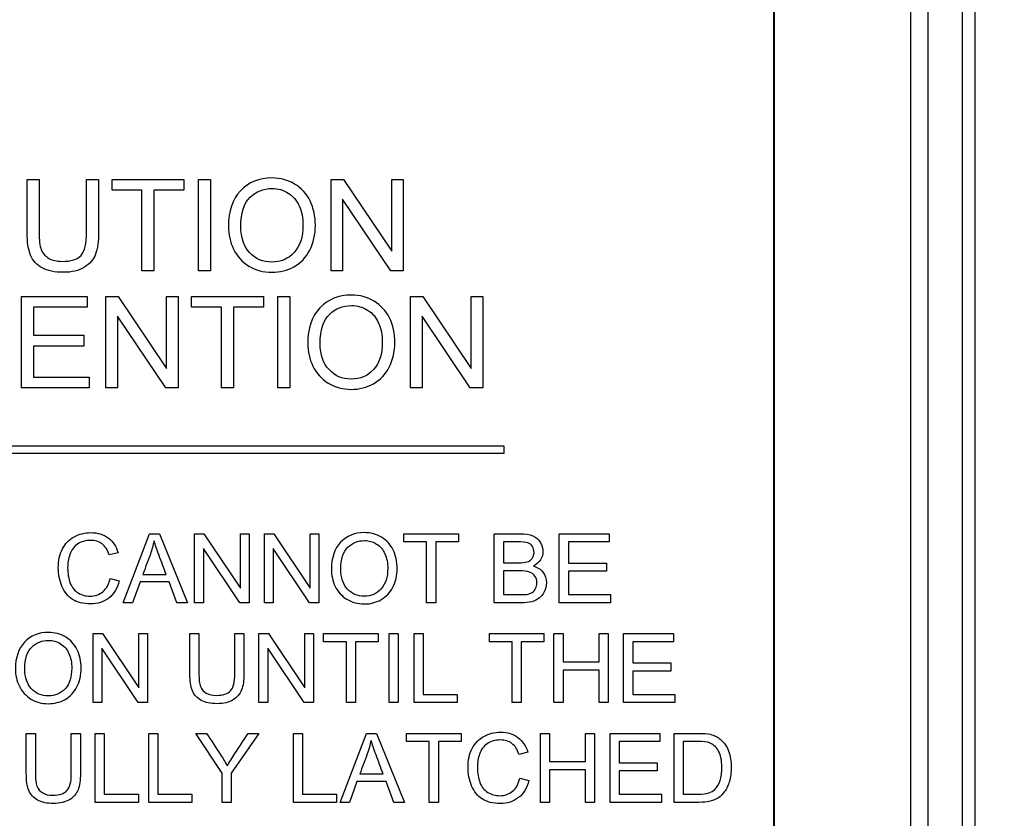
# Model space of a CAD drawing. Header units: inches. Extents: x 1 to 240, y -1 to 159.
# Tile 36 of 108: x 78.49 to 79.79, y 85.76 to 86.82. Entities that reach past the tile are written whole.
import ezdxf
from ezdxf.enums import TextEntityAlignment as Align
from ezdxf.lldxf.tags import DXFTag

# ---------------------------------------------------------------- set-up
doc = ezdxf.new("R2010")
doc.units = ezdxf.units.IN
doc.header["$MEASUREMENT"] = 0
for name, color, linetype in [('COM70219', 7, 'Continuous'), ('Default', 7, 'Continuous'), ('LAB20180', 7, 'Continuous')]:
    doc.layers.add(name, color=color, linetype=linetype)
doc.styles.add('SEACAD_Times_New_Roman', font='times.ttf')
tags = doc.linetypes.add('HIDDEN2', pattern=[0.1875, 0.125, -0.0625]).pattern_tags.tags
tags[6:7] = [DXFTag(74, 4), DXFTag(75, 0), DXFTag(340, '0'), DXFTag(46, 0.0), DXFTag(50, 0.0), DXFTag(44, 0.0), DXFTag(45, 0.0)]
tags[4:5] = [DXFTag(74, 4), DXFTag(75, 0), DXFTag(340, '0'), DXFTag(46, 0.0), DXFTag(50, 0.0), DXFTag(44, 0.0), DXFTag(45, 0.0)]
doc.dimstyles.new('HAMMOND_(STH_-_240x160)', dxfattribs={"dimtxt": 1, "dimasz": 1.25, "dimexe": 0.5, "dimexo": 0.5, "dimgap": 0.25, "dimtad": 0, "dimtih": 1, "dimtoh": 1, "dimzin": 0, "dimdsep": 46, "dimtxsty": 'SEACAD_Times_New_Roman', "dimblk1": '_SE_FILLED', "dimblk2": '_SE_FILLED', "dimsah": 1, "dimcen": 0.5, "dimadec": 0, "dimazin": 0, "dimtfac": 0.8, "dimtofl": 0, "dimtmove": 0, "dimatfit": 3, "dimfxl": 1, "dimtolj": 1, "dimtzin": 0, "dimarcsym": 0})

# ---------------------------------------------------------------- blocks, each defined once
blk = doc.blocks.new('SE')
at = {"layer": 'COM70219', "color": 7, "linetype": 'HIDDEN2'}
for p, q in [((79.4848, 63.603), (79.4848, 102.473)), ((79.4858, 63.603), (79.4858, 102.473)), ((79.7348, 63.603), (79.7348, 102.473))]:
    blk.add_line(p, q, dxfattribs=at)
at = {"layer": 'LAB20180', "color": 7, "linetype": 'Continuous'}
for p, q in [((79.7518, 85.038), (79.7518, 88.788)), ((79.6663, 85.226), (79.6663, 88.6)), ((79.6893, 85.226), (79.6893, 88.6)), ((78.4951, 86.606), (78.5109, 86.606)), ((78.574, 86.606), (78.5899, 86.606)), ((78.6076, 86.5918), (78.6076, 86.606)), ((78.6076, 86.606), (78.703, 86.606)), ((78.703, 86.606), (78.703, 86.5918)), ((78.7223, 86.485), (78.7223, 86.606)), ((78.7223, 86.606), (78.7382, 86.606)), ((78.7382, 86.606), (78.7382, 86.485)), ((78.8979, 86.485), (78.8979, 86.606)), ((78.8979, 86.606), (78.9144, 86.606)), ((78.9144, 86.606), (78.9783, 86.5109)), ((78.9783, 86.5109), (78.9783, 86.606)), ((78.9783, 86.606), (78.9937, 86.606)), ((78.9937, 86.606), (78.9937, 86.485)), ((78.6473, 86.5918), (78.6076, 86.5918)), ((78.6473, 86.485), (78.6473, 86.5918)), ((78.703, 86.5918), (78.6632, 86.5918)), ((78.6632, 86.5918), (78.6632, 86.485)), ((78.9773, 86.485), (78.9132, 86.5801)), ((78.9132, 86.5801), (78.9132, 86.485)), ((78.6632, 86.485), (78.6473, 86.485)), ((78.7382, 86.485), (78.7223, 86.485)), ((78.9132, 86.485), (78.8979, 86.485)), ((78.9937, 86.485), (78.9773, 86.485)), ((78.4875, 86.3298), (78.4875, 86.4509)), ((78.4875, 86.4509), (78.5747, 86.4509)), ((78.5747, 86.4509), (78.5747, 86.4367)), ((78.5994, 86.3298), (78.5994, 86.4509)), ((78.5994, 86.4509), (78.6158, 86.4509)), ((78.6158, 86.4509), (78.6798, 86.3557)), ((78.6798, 86.3557), (78.6798, 86.4509)), ((78.6798, 86.4509), (78.6952, 86.4509)), ((78.6952, 86.4509), (78.6952, 86.3298)), ((78.7128, 86.4367), (78.7128, 86.4509)), ((78.7128, 86.4509), (78.8082, 86.4509)), ((78.8082, 86.4509), (78.8082, 86.4367)), ((78.8275, 86.3298), (78.8275, 86.4509)), ((78.8275, 86.4509), (78.8435, 86.4509)), ((78.8435, 86.4509), (78.8435, 86.3298)), ((79.0031, 86.3298), (79.0031, 86.4509)), ((79.0031, 86.4509), (79.0195, 86.4509)), ((79.0195, 86.4509), (79.0836, 86.3557)), ((79.0836, 86.3557), (79.0836, 86.4509)), ((79.0836, 86.4509), (79.0989, 86.4509)), ((79.0989, 86.4509), (79.0989, 86.3298)), ((78.5747, 86.4367), (78.5034, 86.4367)), ((78.5034, 86.4367), (78.5034, 86.3995)), ((78.7526, 86.4367), (78.7128, 86.4367)), ((78.7526, 86.3298), (78.7526, 86.4367)), ((78.8082, 86.4367), (78.7685, 86.4367)), ((78.7685, 86.4367), (78.7685, 86.3298)), ((78.6788, 86.3298), (78.6147, 86.425)), ((78.6147, 86.425), (78.6147, 86.3298)), ((79.0824, 86.3298), (79.0185, 86.425)), ((79.0185, 86.425), (79.0185, 86.3298)), ((78.5034, 86.3995), (78.5701, 86.3995)), ((78.5701, 86.3995), (78.5701, 86.3852)), ((78.5701, 86.3852), (78.5034, 86.3852)), ((78.5034, 86.3852), (78.5034, 86.3441)), ((78.5034, 86.3441), (78.5775, 86.3441)), ((78.5775, 86.3441), (78.5775, 86.3298)), ((78.5775, 86.3298), (78.4875, 86.3298)), ((78.6147, 86.3298), (78.5994, 86.3298)), ((78.6952, 86.3298), (78.6788, 86.3298)), ((78.7685, 86.3298), (78.7526, 86.3298)), ((78.8435, 86.3298), (78.8275, 86.3298)), ((79.0185, 86.3298), (79.0031, 86.3298)), ((79.0989, 86.3298), (79.0824, 86.3298)), ((78.1268, 86.253), (79.1268, 86.253)), ((79.1268, 86.243), (78.1268, 86.243)), ((79.1268, 86.253), (79.1268, 86.243)), ((78.6222, 86.0451), (78.6571, 86.1365)), ((78.6571, 86.1365), (78.6704, 86.1365)), ((78.6704, 86.1365), (78.7075, 86.0451)), ((78.7171, 86.0451), (78.7171, 86.1365)), ((78.7171, 86.1365), (78.7295, 86.1365)), ((78.7295, 86.1365), (78.7779, 86.0646)), ((78.7779, 86.0646), (78.7779, 86.1365)), ((78.7779, 86.1365), (78.7895, 86.1365)), ((78.7895, 86.1365), (78.7895, 86.0451)), ((78.8095, 86.0451), (78.8095, 86.1365)), ((78.8095, 86.1365), (78.8219, 86.1365)), ((78.8219, 86.1365), (78.8703, 86.0646)), ((78.8703, 86.0646), (78.8703, 86.1365)), ((78.8703, 86.1365), (78.8818, 86.1365)), ((78.8818, 86.1365), (78.8818, 86.0451)), ((78.9945, 86.1258), (78.9945, 86.1365)), ((78.9945, 86.1365), (79.0667, 86.1365)), ((79.0246, 86.1258), (78.9945, 86.1258)), ((79.0246, 86.0451), (79.0246, 86.1258)), ((79.0667, 86.1258), (79.0366, 86.1258)), ((79.0366, 86.1258), (79.0366, 86.0451)), ((79.0667, 86.1365), (79.0667, 86.1258)), ((79.1143, 86.0451), (79.1143, 86.1365)), ((79.1264, 86.1258), (79.1264, 86.0981)), ((79.2004, 86.0451), (79.2004, 86.1365)), ((79.2004, 86.1365), (79.2664, 86.1365)), ((79.2664, 86.1258), (79.2125, 86.1258)), ((79.2125, 86.1258), (79.2125, 86.0976)), ((79.2664, 86.1365), (79.2664, 86.1258)), ((78.6156, 86.1114), (78.6038, 86.1086)), ((78.7771, 86.0451), (78.7287, 86.1169)), ((78.7287, 86.1169), (78.7287, 86.0451)), ((78.8694, 86.0451), (78.8211, 86.1169)), ((78.8211, 86.1169), (78.8211, 86.0451)), ((79.2125, 86.0976), (79.263, 86.0976)), ((79.263, 86.0976), (79.263, 86.0869)), ((79.1264, 86.0873), (79.1264, 86.0558)), ((79.263, 86.0869), (79.2125, 86.0869)), ((79.2125, 86.0869), (79.2125, 86.0558)), ((78.6051, 86.0771), (78.6171, 86.074)), ((78.6448, 86.0727), (78.6349, 86.0451)), ((78.6832, 86.0727), (78.6448, 86.0727)), ((78.6484, 86.0826), (78.6794, 86.0826)), ((78.6937, 86.0451), (78.6832, 86.0727)), ((79.2125, 86.0558), (79.2685, 86.0558)), ((79.2685, 86.0558), (79.2685, 86.0451)), ((78.6349, 86.0451), (78.6222, 86.0451)), ((78.7075, 86.0451), (78.6937, 86.0451)), ((78.7287, 86.0451), (78.7171, 86.0451)), ((78.7895, 86.0451), (78.7771, 86.0451)), ((78.8211, 86.0451), (78.8095, 86.0451)), ((78.8818, 86.0451), (78.8694, 86.0451)), ((79.0366, 86.0451), (79.0246, 86.0451)), ((79.2685, 86.0451), (79.2004, 86.0451)), ((78.5824, 85.9128), (78.5824, 86.0042)), ((78.5824, 86.0042), (78.5948, 86.0042)), ((78.5948, 86.0042), (78.6431, 85.9324)), ((78.6431, 85.9324), (78.6431, 86.0042)), ((78.6431, 86.0042), (78.6547, 86.0042)), ((78.6547, 86.0042), (78.6547, 85.9128)), ((78.7108, 86.0042), (78.7228, 86.0042)), ((78.7705, 86.0042), (78.7825, 86.0042)), ((78.8024, 85.9128), (78.8024, 86.0042)), ((78.8024, 86.0042), (78.8148, 86.0042)), ((78.8148, 86.0042), (78.8632, 85.9324)), ((78.8632, 85.9324), (78.8632, 86.0042)), ((78.8632, 86.0042), (78.8748, 86.0042)), ((78.8748, 86.0042), (78.8748, 85.9128)), ((78.8881, 85.9935), (78.8881, 86.0042)), ((78.8881, 86.0042), (78.9602, 86.0042)), ((78.9182, 85.9935), (78.8881, 85.9935)), ((78.9182, 85.9128), (78.9182, 85.9935)), ((78.9602, 85.9935), (78.9302, 85.9935)), ((78.9302, 85.9935), (78.9302, 85.9128)), ((78.9602, 86.0042), (78.9602, 85.9935)), ((78.9749, 85.9128), (78.9749, 86.0042)), ((78.9749, 86.0042), (78.9869, 86.0042)), ((78.9869, 86.0042), (78.9869, 85.9128)), ((79.0079, 85.9128), (79.0079, 86.0042)), ((79.0079, 86.0042), (79.02, 86.0042)), ((79.02, 86.0042), (79.02, 85.9235)), ((79.108, 85.9935), (79.108, 86.0042)), ((79.108, 86.0042), (79.1801, 86.0042)), ((79.138, 85.9935), (79.108, 85.9935)), ((79.138, 85.9128), (79.138, 85.9935)), ((79.1801, 85.9935), (79.1501, 85.9935)), ((79.1501, 85.9935), (79.1501, 85.9128)), ((79.1801, 86.0042), (79.1801, 85.9935)), ((79.1934, 85.9128), (79.1934, 86.0042)), ((79.1934, 86.0042), (79.2055, 86.0042)), ((79.2055, 86.0042), (79.2055, 85.9667)), ((79.2531, 85.9667), (79.2531, 86.0042)), ((79.2531, 86.0042), (79.2651, 86.0042)), ((79.2651, 86.0042), (79.2651, 85.9128)), ((79.2857, 85.9128), (79.2857, 86.0042)), ((79.2857, 86.0042), (79.3517, 86.0042)), ((79.3517, 85.9935), (79.2978, 85.9935)), ((79.2978, 85.9935), (79.2978, 85.9654)), ((79.3517, 86.0042), (79.3517, 85.9935)), ((78.6423, 85.9128), (78.594, 85.9847)), ((78.594, 85.9847), (78.594, 85.9128)), ((78.8624, 85.9128), (78.814, 85.9847)), ((78.814, 85.9847), (78.814, 85.9128)), ((79.2055, 85.9667), (79.2531, 85.9667)), ((79.2531, 85.9559), (79.2055, 85.9559)), ((79.2055, 85.9559), (79.2055, 85.9128)), ((79.2531, 85.9128), (79.2531, 85.9559)), ((79.2978, 85.9654), (79.3483, 85.9654)), ((79.3483, 85.9546), (79.2978, 85.9546)), ((79.2978, 85.9546), (79.2978, 85.9235)), ((79.3483, 85.9654), (79.3483, 85.9546)), ((79.02, 85.9235), (79.0651, 85.9235)), ((79.0651, 85.9235), (79.0651, 85.9128)), ((79.2978, 85.9235), (79.3538, 85.9235)), ((79.3538, 85.9235), (79.3538, 85.9128)), ((78.594, 85.9128), (78.5824, 85.9128)), ((78.6547, 85.9128), (78.6423, 85.9128)), ((78.814, 85.9128), (78.8024, 85.9128)), ((78.8748, 85.9128), (78.8624, 85.9128)), ((78.9302, 85.9128), (78.9182, 85.9128)), ((78.9869, 85.9128), (78.9749, 85.9128)), ((79.0651, 85.9128), (79.0079, 85.9128)), ((79.1501, 85.9128), (79.138, 85.9128)), ((79.2055, 85.9128), (79.1934, 85.9128)), ((79.2651, 85.9128), (79.2531, 85.9128)), ((79.3538, 85.9128), (79.2857, 85.9128)), ((78.494, 85.872), (78.506, 85.872)), ((78.5536, 85.872), (78.5657, 85.872)), ((78.5854, 85.7805), (78.5854, 85.872)), ((78.5854, 85.872), (78.5974, 85.872)), ((78.5974, 85.872), (78.5974, 85.7913)), ((78.6565, 85.7805), (78.6565, 85.872)), ((78.6565, 85.872), (78.6685, 85.872)), ((78.6685, 85.872), (78.6685, 85.7913)), ((78.7537, 85.8193), (78.7185, 85.872)), ((78.7185, 85.872), (78.7329, 85.872)), ((78.8022, 85.872), (78.7657, 85.8193)), ((78.7881, 85.872), (78.8022, 85.872)), ((78.8482, 85.7805), (78.8482, 85.872)), ((78.8482, 85.872), (78.8602, 85.872)), ((78.8602, 85.872), (78.8602, 85.7913)), ((78.9098, 85.7805), (78.9447, 85.872)), ((78.9447, 85.872), (78.958, 85.872)), ((78.958, 85.872), (78.9951, 85.7805)), ((78.9981, 85.8613), (78.9981, 85.872)), ((78.9981, 85.872), (79.0702, 85.872)), ((79.0702, 85.872), (79.0702, 85.8613)), ((79.1756, 85.7805), (79.1756, 85.872)), ((79.1756, 85.872), (79.1876, 85.872)), ((79.1876, 85.872), (79.1876, 85.8345)), ((79.2354, 85.8345), (79.2354, 85.872)), ((79.2354, 85.872), (79.2473, 85.872)), ((79.2473, 85.872), (79.2473, 85.7805)), ((79.268, 85.7805), (79.268, 85.872)), ((79.268, 85.872), (79.3339, 85.872)), ((79.3339, 85.872), (79.3339, 85.8613)), ((79.3528, 85.7805), (79.3528, 85.872)), ((79.0281, 85.8613), (78.9981, 85.8613)), ((79.0281, 85.7805), (79.0281, 85.8613)), ((79.0702, 85.8613), (79.0402, 85.8613)), ((79.0402, 85.8613), (79.0402, 85.7805)), ((79.3339, 85.8613), (79.28, 85.8613)), ((79.28, 85.8613), (79.28, 85.8331)), ((79.3648, 85.8613), (79.3648, 85.7913)), ((79.1587, 85.8469), (79.1469, 85.8441)), ((79.1876, 85.8345), (79.2354, 85.8345)), ((79.2354, 85.8237), (79.1876, 85.8237)), ((79.1876, 85.8237), (79.1876, 85.7805)), ((79.2354, 85.7805), (79.2354, 85.8237)), ((79.28, 85.8331), (79.3304, 85.8331)), ((79.3304, 85.8331), (79.3304, 85.8224)), ((78.7537, 85.7805), (78.7537, 85.8193)), ((78.7657, 85.8193), (78.7657, 85.7805)), ((78.936, 85.8182), (78.9669, 85.8182)), ((79.1481, 85.8126), (79.1602, 85.8096)), ((79.3304, 85.8224), (79.28, 85.8224)), ((79.28, 85.8224), (79.28, 85.7913)), ((78.9323, 85.8082), (78.9225, 85.7805)), ((78.9708, 85.8082), (78.9323, 85.8082)), ((78.9813, 85.7805), (78.9708, 85.8082)), ((78.5974, 85.7913), (78.6425, 85.7913)), ((78.6425, 85.7913), (78.6425, 85.7805)), ((78.6685, 85.7913), (78.7136, 85.7913)), ((78.7136, 85.7913), (78.7136, 85.7805)), ((78.8602, 85.7913), (78.9053, 85.7913)), ((78.9053, 85.7913), (78.9053, 85.7805)), ((79.28, 85.7913), (79.336, 85.7913)), ((79.336, 85.7913), (79.336, 85.7805)), ((78.6425, 85.7805), (78.5854, 85.7805)), ((78.7136, 85.7805), (78.6565, 85.7805)), ((78.7657, 85.7805), (78.7537, 85.7805)), ((78.9053, 85.7805), (78.8482, 85.7805)), ((78.9225, 85.7805), (78.9098, 85.7805)), ((78.9951, 85.7805), (78.9813, 85.7805)), ((79.0402, 85.7805), (79.0281, 85.7805)), ((79.1876, 85.7805), (79.1756, 85.7805)), ((79.2473, 85.7805), (79.2354, 85.7805)), ((79.336, 85.7805), (79.268, 85.7805))]:
    blk.add_line(p, q, dxfattribs=at)
for points, knots in [([(78.7618, 86.5439), (78.7618, 86.5639), (78.7672, 86.5796), (78.7779, 86.591), (78.7886, 86.6024), (78.8026, 86.608), (78.8308, 86.608), (78.8407, 86.6053), (78.8497, 86.6), (78.8587, 86.5947), (78.8655, 86.5872), (78.8701, 86.5777), (78.8748, 86.5681), (78.8772, 86.5573), (78.8772, 86.533), (78.8747, 86.5221), (78.8697, 86.5124), (78.8648, 86.5028), (78.8578, 86.4954), (78.8398, 86.4854), (78.83, 86.483), (78.8081, 86.483), (78.798, 86.4857), (78.7801, 86.4967), (78.7733, 86.5042), (78.7642, 86.5232), (78.7618, 86.5333), (78.7618, 86.5439)], [0, 0, 0, 0, 0.133447, 0.133447, 0.133447, 0.256218, 0.256218, 0.337096, 0.337096, 0.337096, 0.41739, 0.41739, 0.41739, 0.505072, 0.505072, 0.593922, 0.593922, 0.593922, 0.671214, 0.671214, 0.748505, 0.748505, 0.832337, 0.832337, 0.916168, 0.916168, 1, 1, 1, 1]), ([(78.5899, 86.606), (78.5899, 86.5827), (78.5899, 86.5594), (78.5899, 86.5362), (78.5899, 86.5239), (78.5886, 86.5142), (78.5858, 86.5072), (78.5831, 86.5), (78.5781, 86.4942), (78.5638, 86.4852), (78.5544, 86.483), (78.5315, 86.483), (78.5222, 86.4849), (78.515, 86.4888), (78.5078, 86.4927), (78.5027, 86.4984), (78.4997, 86.5058), (78.4966, 86.5131), (78.4951, 86.5233), (78.4951, 86.5362), (78.4951, 86.5594), (78.4951, 86.5827), (78.4951, 86.606)], [0, 0, 0, 0, 0.229161, 0.229161, 0.229161, 0.325775, 0.325775, 0.325775, 0.415775, 0.415775, 0.505774, 0.505774, 0.59267, 0.59267, 0.59267, 0.669455, 0.669455, 0.669455, 0.770846, 0.770846, 0.770846, 1, 1, 1, 1]), ([(78.5899, 86.606), (78.5899, 86.5827), (78.5899, 86.5594), (78.5899, 86.5362), (78.5899, 86.5239), (78.5886, 86.5142), (78.5858, 86.5072), (78.5831, 86.5), (78.5781, 86.4942), (78.5638, 86.4852), (78.5544, 86.483), (78.5315, 86.483), (78.5222, 86.4849), (78.515, 86.4888), (78.5078, 86.4927), (78.5027, 86.4984), (78.4997, 86.5058), (78.4966, 86.5131), (78.4951, 86.5233), (78.4951, 86.5362), (78.4951, 86.5594), (78.4951, 86.5827), (78.4951, 86.606)], [0, 0, 0, 0, 0.229161, 0.229161, 0.229161, 0.325775, 0.325775, 0.325775, 0.415775, 0.415775, 0.505774, 0.505774, 0.59267, 0.59267, 0.59267, 0.669455, 0.669455, 0.669455, 0.770846, 0.770846, 0.770846, 1, 1, 1, 1]), ([(78.5109, 86.606), (78.5109, 86.5827), (78.5109, 86.5595), (78.5109, 86.5362), (78.5109, 86.5257), (78.5119, 86.5179), (78.5139, 86.513), (78.5159, 86.5081), (78.5191, 86.5042), (78.5239, 86.5015), (78.5287, 86.4988), (78.5345, 86.4975), (78.5531, 86.4975), (78.5615, 86.5001), (78.5715, 86.5108), (78.574, 86.521), (78.574, 86.5362), (78.574, 86.5595), (78.574, 86.5827), (78.574, 86.606)], [0, 0, 0, 0, 0.272314, 0.272314, 0.272314, 0.364418, 0.364418, 0.364418, 0.424903, 0.424903, 0.424903, 0.493173, 0.493173, 0.610438, 0.610438, 0.727704, 0.727704, 0.727704, 1, 1, 1, 1]), ([(78.5109, 86.606), (78.5109, 86.5827), (78.5109, 86.5595), (78.5109, 86.5362), (78.5109, 86.5257), (78.5119, 86.5179), (78.5139, 86.513), (78.5159, 86.5081), (78.5191, 86.5042), (78.5239, 86.5015), (78.5287, 86.4988), (78.5345, 86.4975), (78.5531, 86.4975), (78.5615, 86.5001), (78.5715, 86.5108), (78.574, 86.521), (78.574, 86.5362), (78.574, 86.5595), (78.574, 86.5827), (78.574, 86.606)], [0, 0, 0, 0, 0.272314, 0.272314, 0.272314, 0.364418, 0.364418, 0.364418, 0.424903, 0.424903, 0.424903, 0.493173, 0.493173, 0.610438, 0.610438, 0.727704, 0.727704, 0.727704, 1, 1, 1, 1]), ([(78.7783, 86.5436), (78.7783, 86.529), (78.7822, 86.5175), (78.79, 86.5092), (78.7979, 86.5008), (78.8076, 86.4966), (78.8314, 86.4966), (78.8413, 86.5008), (78.849, 86.5093), (78.8568, 86.5177), (78.8607, 86.5297), (78.8607, 86.5551), (78.859, 86.5636), (78.8524, 86.5783), (78.8476, 86.584), (78.8411, 86.588), (78.8348, 86.592), (78.8276, 86.5941), (78.8084, 86.5941), (78.7986, 86.5902), (78.7905, 86.5824), (78.7824, 86.5746), (78.7783, 86.5617), (78.7783, 86.5436)], [0, 0, 0, 0, 0.129275, 0.129275, 0.129275, 0.243005, 0.243005, 0.359073, 0.359073, 0.359073, 0.493901, 0.493901, 0.579129, 0.579129, 0.664357, 0.664357, 0.664357, 0.743292, 0.743292, 0.854918, 0.854918, 0.854918, 1, 1, 1, 1]), ([(78.8671, 86.3888), (78.8671, 86.4087), (78.8725, 86.4244), (78.8832, 86.4358), (78.8939, 86.4472), (78.9078, 86.4529), (78.9359, 86.4529), (78.946, 86.4502), (78.955, 86.4448), (78.9639, 86.4394), (78.9707, 86.4321), (78.9754, 86.4226), (78.9802, 86.4131), (78.9824, 86.4022), (78.9824, 86.3779), (78.9799, 86.3669), (78.9701, 86.3476), (78.9631, 86.3403), (78.9541, 86.3353), (78.945, 86.3303), (78.9352, 86.3279), (78.9134, 86.3279), (78.9032, 86.3305), (78.8943, 86.3361), (78.8854, 86.3416), (78.8786, 86.3491), (78.8739, 86.3586), (78.8693, 86.368), (78.8671, 86.3781), (78.8671, 86.3888)], [0, 0, 0, 0, 0.133276, 0.133276, 0.133276, 0.256498, 0.256498, 0.337089, 0.337089, 0.337089, 0.417188, 0.417188, 0.417188, 0.50216, 0.50216, 0.588265, 0.588265, 0.67437, 0.67437, 0.67437, 0.752811, 0.752811, 0.837889, 0.837889, 0.837889, 0.91829, 0.91829, 0.91829, 1, 1, 1, 1]), ([(78.8835, 86.3884), (78.8835, 86.3739), (78.8875, 86.3623), (78.8953, 86.354), (78.9031, 86.3457), (78.9128, 86.3415), (78.9367, 86.3415), (78.9466, 86.3457), (78.962, 86.3626), (78.9659, 86.3746), (78.9659, 86.4), (78.9643, 86.4085), (78.961, 86.4158), (78.9577, 86.4232), (78.9528, 86.4288), (78.9464, 86.4329), (78.94, 86.437), (78.9329, 86.4389), (78.9136, 86.4389), (78.9039, 86.4351), (78.8958, 86.4273), (78.8877, 86.4195), (78.8835, 86.4066), (78.8835, 86.3884)], [0, 0, 0, 0, 0.12936, 0.12936, 0.12936, 0.25362, 0.25362, 0.379572, 0.379572, 0.505523, 0.505523, 0.58514, 0.58514, 0.58514, 0.664225, 0.664225, 0.664225, 0.743181, 0.743181, 0.854837, 0.854837, 0.854837, 1, 1, 1, 1]), ([(78.6171, 86.074), (78.6146, 86.0641), (78.61, 86.0566), (78.5969, 86.0461), (78.5888, 86.0435), (78.5695, 86.0435), (78.5614, 86.0455), (78.5553, 86.0495), (78.5491, 86.0535), (78.5444, 86.0594), (78.5412, 86.067), (78.5381, 86.0745), (78.5364, 86.0827), (78.5364, 86.1009), (78.5382, 86.1093), (78.5455, 86.1234), (78.5507, 86.1288), (78.5574, 86.1325), (78.5641, 86.1361), (78.5714, 86.138), (78.5886, 86.138), (78.5963, 86.1356), (78.6026, 86.131), (78.6088, 86.1264), (78.6132, 86.1198), (78.6156, 86.1114)], [0, 0, 0, 0, 0.104784, 0.104784, 0.209567, 0.209567, 0.317021, 0.317021, 0.317021, 0.409636, 0.409636, 0.409636, 0.50368, 0.50368, 0.606274, 0.606274, 0.708868, 0.708868, 0.708868, 0.799876, 0.799876, 0.902518, 0.902518, 0.902518, 1, 1, 1, 1]), ([(78.8984, 86.0895), (78.8984, 86.1047), (78.9025, 86.1165), (78.9105, 86.1252), (78.9186, 86.1338), (78.9292, 86.138), (78.9504, 86.138), (78.958, 86.136), (78.9648, 86.132), (78.9716, 86.1279), (78.9766, 86.1223), (78.9802, 86.1151), (78.9838, 86.1079), (78.9855, 86.0997), (78.9855, 86.0813), (78.9836, 86.0731), (78.9762, 86.0584), (78.9709, 86.0529), (78.9641, 86.0491), (78.9572, 86.0453), (78.9499, 86.0435), (78.9334, 86.0435), (78.9257, 86.0456), (78.9122, 86.0539), (78.9071, 86.0595), (78.9035, 86.0667), (78.9, 86.0739), (78.8984, 86.0815), (78.8984, 86.0895)], [0, 0, 0, 0, 0.133435, 0.133435, 0.133435, 0.256543, 0.256543, 0.337059, 0.337059, 0.337059, 0.417323, 0.417323, 0.417323, 0.502276, 0.502276, 0.588361, 0.588361, 0.674447, 0.674447, 0.674447, 0.751393, 0.751393, 0.834851, 0.834851, 0.918308, 0.918308, 0.918308, 1, 1, 1, 1]), ([(78.6038, 86.1086), (78.6017, 86.1152), (78.5986, 86.1201), (78.5905, 86.1262), (78.5854, 86.1277), (78.5723, 86.1277), (78.5664, 86.126), (78.5617, 86.1227), (78.5569, 86.1193), (78.5536, 86.1147), (78.5517, 86.109), (78.5498, 86.1034), (78.5488, 86.0975), (78.5488, 86.0837), (78.55, 86.0769), (78.5522, 86.0711), (78.5545, 86.0653), (78.558, 86.061), (78.5628, 86.0581), (78.5676, 86.0553), (78.5728, 86.0538), (78.5851, 86.0538), (78.5908, 86.0558), (78.6002, 86.0636), (78.6034, 86.0694), (78.6051, 86.0771)], [0, 0, 0, 0, 0.092496, 0.092496, 0.184992, 0.184992, 0.290309, 0.290309, 0.290309, 0.385664, 0.385664, 0.385664, 0.479089, 0.479089, 0.59988, 0.59988, 0.59988, 0.694276, 0.694276, 0.694276, 0.782596, 0.782596, 0.891298, 0.891298, 1, 1, 1, 1]), ([(78.6634, 86.127), (78.6621, 86.1211), (78.6604, 86.1152), (78.6584, 86.1094), (78.6553, 86.1004), (78.6517, 86.0916), (78.6484, 86.0826)], [0, 0, 0, 0, 0.389821, 0.389821, 0.389821, 1, 1, 1, 1]), ([(78.6794, 86.0826), (78.6762, 86.091), (78.6731, 86.0995), (78.67, 86.1079), (78.6671, 86.1156), (78.6649, 86.122), (78.6634, 86.127)], [0, 0, 0, 0, 0.572051, 0.572051, 0.572051, 1, 1, 1, 1]), ([(78.9108, 86.0893), (78.9108, 86.0783), (78.9138, 86.0696), (78.9197, 86.0633), (78.9256, 86.057), (78.9329, 86.0538), (78.951, 86.0538), (78.9584, 86.057), (78.9701, 86.0698), (78.9731, 86.0788), (78.9731, 86.098), (78.9718, 86.1045), (78.9693, 86.11), (78.9668, 86.1156), (78.9631, 86.1199), (78.9583, 86.1229), (78.9535, 86.126), (78.9481, 86.1275), (78.9336, 86.1275), (78.9262, 86.1245), (78.92, 86.1186), (78.9139, 86.1128), (78.9108, 86.103), (78.9108, 86.0893)], [0, 0, 0, 0, 0.12936, 0.12936, 0.12936, 0.253622, 0.253622, 0.379574, 0.379574, 0.505526, 0.505526, 0.585143, 0.585143, 0.585143, 0.664256, 0.664256, 0.664256, 0.743199, 0.743199, 0.854836, 0.854836, 0.854836, 1, 1, 1, 1]), ([(79.1143, 86.1365), (79.1257, 86.1365), (79.1371, 86.1365), (79.1485, 86.1365), (79.1555, 86.1365), (79.1611, 86.1356), (79.1653, 86.1337), (79.1696, 86.1319), (79.1728, 86.129), (79.1752, 86.1252), (79.1775, 86.1213), (79.1788, 86.1173), (79.1788, 86.1092), (79.1777, 86.1056), (79.1735, 86.0986), (79.1703, 86.0959), (79.1661, 86.0937)], [0, 0, 0, 0, 0.335897, 0.335897, 0.335897, 0.504144, 0.504144, 0.504144, 0.634665, 0.634665, 0.634665, 0.762625, 0.762625, 0.881313, 0.881313, 1, 1, 1, 1]), ([(79.1264, 86.0981), (79.133, 86.0981), (79.1396, 86.0981), (79.1462, 86.0981), (79.1515, 86.0981), (79.1553, 86.0984), (79.1577, 86.0991), (79.1607, 86.1001), (79.1631, 86.1015), (79.1646, 86.1037), (79.1661, 86.1058), (79.167, 86.1085), (79.167, 86.1147), (79.1662, 86.1174), (79.1648, 86.1197), (79.1634, 86.122), (79.1612, 86.1236), (79.1586, 86.1245), (79.1558, 86.1254), (79.1512, 86.1258), (79.1446, 86.1258), (79.1385, 86.1258), (79.1325, 86.1258), (79.1264, 86.1258)], [0, 0, 0, 0, 0.203788, 0.203788, 0.203788, 0.323148, 0.323148, 0.323148, 0.410253, 0.410253, 0.410253, 0.500144, 0.500144, 0.584947, 0.584947, 0.584947, 0.667241, 0.667241, 0.667241, 0.81188, 0.81188, 0.81188, 1, 1, 1, 1]), ([(79.1661, 86.0937), (79.1716, 86.0921), (79.1759, 86.0894), (79.1788, 86.0855), (79.1818, 86.0815), (79.1833, 86.0769), (79.1833, 86.0673), (79.1824, 86.0633), (79.1805, 86.0596), (79.1787, 86.0559), (79.1765, 86.0531), (79.1738, 86.0511), (79.1712, 86.0491), (79.1679, 86.0476), (79.1639, 86.0465), (79.1599, 86.0455), (79.155, 86.0451), (79.1491, 86.0451), (79.1375, 86.0451), (79.1259, 86.0451), (79.1143, 86.0451)], [0, 0, 0, 0, 0.135423, 0.135423, 0.135423, 0.266636, 0.266636, 0.373717, 0.373717, 0.373717, 0.469322, 0.469322, 0.469322, 0.565896, 0.565896, 0.565896, 0.69561, 0.69561, 0.69561, 1, 1, 1, 1]), ([(79.1264, 86.0558), (79.134, 86.0558), (79.1415, 86.0558), (79.1491, 86.0558), (79.1531, 86.0558), (79.1558, 86.0559), (79.1574, 86.0562), (79.1602, 86.0567), (79.1625, 86.0575), (79.1644, 86.0587), (79.1663, 86.0598), (79.1678, 86.0615), (79.169, 86.0638), (79.1701, 86.0661), (79.1708, 86.0686), (79.1708, 86.0749), (79.17, 86.0779), (79.1682, 86.0805), (79.1664, 86.083), (79.164, 86.0847), (79.1578, 86.0868), (79.1533, 86.0873), (79.1475, 86.0873), (79.1405, 86.0873), (79.1334, 86.0873), (79.1264, 86.0873)], [0, 0, 0, 0, 0.213146, 0.213146, 0.213146, 0.290843, 0.290843, 0.290843, 0.360798, 0.360798, 0.360798, 0.425785, 0.425785, 0.425785, 0.501372, 0.501372, 0.589557, 0.589557, 0.589557, 0.695887, 0.695887, 0.802217, 0.802217, 0.802217, 1, 1, 1, 1]), ([(78.4795, 85.9573), (78.4795, 85.9724), (78.4836, 85.9843), (78.4917, 85.9929), (78.4998, 86.0015), (78.5103, 86.0058), (78.5316, 86.0058), (78.5392, 86.0038), (78.5459, 85.9997), (78.5527, 85.9956), (78.5579, 85.9901), (78.5614, 85.9829), (78.565, 85.9757), (78.5667, 85.9675), (78.5667, 85.9491), (78.5648, 85.9408), (78.5574, 85.9262), (78.5521, 85.9207), (78.5453, 85.9169), (78.5384, 85.9131), (78.531, 85.9113), (78.5145, 85.9113), (78.5069, 85.9133), (78.5001, 85.9175), (78.4934, 85.9217), (78.4882, 85.9273), (78.4848, 85.9345), (78.4813, 85.9417), (78.4795, 85.9493), (78.4795, 85.9573)], [0, 0, 0, 0, 0.133288, 0.133288, 0.133288, 0.256521, 0.256521, 0.337119, 0.337119, 0.337119, 0.417249, 0.417249, 0.417249, 0.502221, 0.502221, 0.588326, 0.588326, 0.674431, 0.674431, 0.674431, 0.752879, 0.752879, 0.837964, 0.837964, 0.837964, 0.918255, 0.918255, 0.918255, 1, 1, 1, 1]), ([(78.492, 85.9571), (78.492, 85.9461), (78.4949, 85.9374), (78.5008, 85.9311), (78.5068, 85.9248), (78.5141, 85.9216), (78.5321, 85.9216), (78.5396, 85.9248), (78.5513, 85.9375), (78.5542, 85.9466), (78.5542, 85.9658), (78.553, 85.9722), (78.5505, 85.9778), (78.548, 85.9833), (78.5443, 85.9876), (78.5395, 85.9907), (78.5347, 85.9938), (78.5293, 85.9952), (78.5147, 85.9952), (78.5074, 85.9923), (78.5012, 85.9864), (78.4951, 85.9805), (78.492, 85.9708), (78.492, 85.9571)], [0, 0, 0, 0, 0.129361, 0.129361, 0.129361, 0.253622, 0.253622, 0.379575, 0.379575, 0.505527, 0.505527, 0.585145, 0.585145, 0.585145, 0.66423, 0.66423, 0.66423, 0.743184, 0.743184, 0.854836, 0.854836, 0.854836, 1, 1, 1, 1]), ([(78.7825, 86.0042), (78.7825, 85.9866), (78.7825, 85.969), (78.7825, 85.9514), (78.7825, 85.9422), (78.7814, 85.9349), (78.7794, 85.9296), (78.7773, 85.9242), (78.7736, 85.9198), (78.7627, 85.913), (78.7556, 85.9113), (78.7383, 85.9113), (78.7313, 85.9128), (78.7259, 85.9157), (78.7204, 85.9186), (78.7166, 85.9229), (78.7142, 85.9285), (78.7119, 85.9341), (78.7108, 85.9417), (78.7108, 85.9514), (78.7108, 85.969), (78.7108, 85.9866), (78.7108, 86.0042)], [0, 0, 0, 0, 0.229406, 0.229406, 0.229406, 0.325749, 0.325749, 0.325749, 0.415354, 0.415354, 0.50496, 0.50496, 0.592698, 0.592698, 0.592698, 0.669456, 0.669456, 0.669456, 0.770584, 0.770584, 0.770584, 1, 1, 1, 1]), ([(78.7825, 86.0042), (78.7825, 85.9866), (78.7825, 85.969), (78.7825, 85.9514), (78.7825, 85.9422), (78.7814, 85.9349), (78.7794, 85.9296), (78.7773, 85.9242), (78.7736, 85.9198), (78.7627, 85.913), (78.7556, 85.9113), (78.7383, 85.9113), (78.7313, 85.9128), (78.7259, 85.9157), (78.7204, 85.9186), (78.7166, 85.9229), (78.7142, 85.9285), (78.7119, 85.9341), (78.7108, 85.9417), (78.7108, 85.9514), (78.7108, 85.969), (78.7108, 85.9866), (78.7108, 86.0042)], [0, 0, 0, 0, 0.229406, 0.229406, 0.229406, 0.325749, 0.325749, 0.325749, 0.415354, 0.415354, 0.50496, 0.50496, 0.592698, 0.592698, 0.592698, 0.669456, 0.669456, 0.669456, 0.770584, 0.770584, 0.770584, 1, 1, 1, 1]), ([(78.7228, 86.0042), (78.7228, 85.9867), (78.7228, 85.9691), (78.7228, 85.9515), (78.7228, 85.9436), (78.7235, 85.9377), (78.725, 85.934), (78.7264, 85.9302), (78.729, 85.9273), (78.7326, 85.9253), (78.7362, 85.9233), (78.7406, 85.9222), (78.7458, 85.9223), (78.7546, 85.9224), (78.761, 85.9242), (78.7648, 85.9283), (78.7686, 85.9323), (78.7705, 85.94), (78.7705, 85.9515), (78.7705, 85.9691), (78.7705, 85.9867), (78.7705, 86.0042)], [0, 0, 0, 0, 0.272277, 0.272277, 0.272277, 0.364295, 0.364295, 0.364295, 0.425023, 0.425023, 0.425023, 0.495541, 0.495541, 0.495541, 0.601576, 0.601576, 0.601576, 0.727751, 0.727751, 0.727751, 1, 1, 1, 1]), ([(78.7228, 86.0042), (78.7228, 85.9867), (78.7228, 85.9691), (78.7228, 85.9515), (78.7228, 85.9436), (78.7235, 85.9377), (78.725, 85.934), (78.7264, 85.9302), (78.729, 85.9273), (78.7326, 85.9253), (78.7362, 85.9233), (78.7406, 85.9222), (78.7458, 85.9223), (78.7546, 85.9224), (78.761, 85.9242), (78.7648, 85.9283), (78.7686, 85.9323), (78.7705, 85.94), (78.7705, 85.9515), (78.7705, 85.9691), (78.7705, 85.9867), (78.7705, 86.0042)], [0, 0, 0, 0, 0.272277, 0.272277, 0.272277, 0.364295, 0.364295, 0.364295, 0.425023, 0.425023, 0.425023, 0.495541, 0.495541, 0.495541, 0.601576, 0.601576, 0.601576, 0.727751, 0.727751, 0.727751, 1, 1, 1, 1]), ([(78.5657, 85.872), (78.5657, 85.8544), (78.5657, 85.8368), (78.5657, 85.8192), (78.5657, 85.81), (78.5646, 85.8027), (78.5626, 85.7973), (78.5605, 85.7919), (78.5567, 85.7875), (78.5513, 85.7841), (78.5459, 85.7808), (78.5388, 85.779), (78.5215, 85.779), (78.5145, 85.7805), (78.5036, 85.7864), (78.4997, 85.7906), (78.4951, 85.8018), (78.494, 85.8095), (78.494, 85.8192), (78.494, 85.8368), (78.494, 85.8544), (78.494, 85.872)], [0, 0, 0, 0, 0.229369, 0.229369, 0.229369, 0.325952, 0.325952, 0.325952, 0.402495, 0.402495, 0.402495, 0.496975, 0.496975, 0.588198, 0.588198, 0.67942, 0.67942, 0.770643, 0.770643, 0.770643, 1, 1, 1, 1]), ([(78.5657, 85.872), (78.5657, 85.8544), (78.5657, 85.8368), (78.5657, 85.8192), (78.5657, 85.81), (78.5646, 85.8027), (78.5626, 85.7973), (78.5605, 85.7919), (78.5567, 85.7875), (78.5513, 85.7841), (78.5459, 85.7808), (78.5388, 85.779), (78.5215, 85.779), (78.5145, 85.7805), (78.5036, 85.7864), (78.4997, 85.7906), (78.4951, 85.8018), (78.494, 85.8095), (78.494, 85.8192), (78.494, 85.8368), (78.494, 85.8544), (78.494, 85.872)], [0, 0, 0, 0, 0.229369, 0.229369, 0.229369, 0.325952, 0.325952, 0.325952, 0.402495, 0.402495, 0.402495, 0.496975, 0.496975, 0.588198, 0.588198, 0.67942, 0.67942, 0.770643, 0.770643, 0.770643, 1, 1, 1, 1]), ([(78.506, 85.872), (78.506, 85.8545), (78.506, 85.8369), (78.506, 85.8193), (78.506, 85.8113), (78.5067, 85.8055), (78.5082, 85.8017), (78.5097, 85.798), (78.5122, 85.7951), (78.5158, 85.793), (78.5194, 85.7909), (78.5238, 85.79), (78.5378, 85.79), (78.5442, 85.792), (78.5479, 85.7961), (78.5517, 85.8001), (78.5536, 85.8078), (78.5536, 85.8193), (78.5536, 85.8369), (78.5536, 85.8545), (78.5536, 85.872)], [0, 0, 0, 0, 0.272208, 0.272208, 0.272208, 0.364277, 0.364277, 0.364277, 0.424948, 0.424948, 0.424948, 0.489972, 0.489972, 0.601661, 0.601661, 0.601661, 0.727851, 0.727851, 0.727851, 1, 1, 1, 1]), ([(78.506, 85.872), (78.506, 85.8545), (78.506, 85.8369), (78.506, 85.8193), (78.506, 85.8113), (78.5067, 85.8055), (78.5082, 85.8017), (78.5097, 85.798), (78.5122, 85.7951), (78.5158, 85.793), (78.5194, 85.7909), (78.5238, 85.79), (78.5378, 85.79), (78.5442, 85.792), (78.5479, 85.7961), (78.5517, 85.8001), (78.5536, 85.8078), (78.5536, 85.8193), (78.5536, 85.8369), (78.5536, 85.8545), (78.5536, 85.872)], [0, 0, 0, 0, 0.272208, 0.272208, 0.272208, 0.364277, 0.364277, 0.364277, 0.424948, 0.424948, 0.424948, 0.489972, 0.489972, 0.601661, 0.601661, 0.601661, 0.727851, 0.727851, 0.727851, 1, 1, 1, 1]), ([(78.7329, 85.872), (78.739, 85.8628), (78.745, 85.8536), (78.7511, 85.8443), (78.7545, 85.8392), (78.7575, 85.834), (78.7604, 85.8289)], [0, 0, 0, 0, 0.648028, 0.648028, 0.648028, 1, 1, 1, 1]), ([(78.7604, 85.8289), (78.7632, 85.8337), (78.7666, 85.8392), (78.7705, 85.8451), (78.7765, 85.8541), (78.7823, 85.8631), (78.7881, 85.872)], [0, 0, 0, 0, 0.372585, 0.372585, 0.372585, 1, 1, 1, 1]), ([(78.9509, 85.8626), (78.9497, 85.8566), (78.948, 85.8508), (78.9459, 85.8449), (78.9428, 85.836), (78.9393, 85.8271), (78.936, 85.8182)], [0, 0, 0, 0, 0.391075, 0.391075, 0.391075, 1, 1, 1, 1]), ([(78.9669, 85.8182), (78.9638, 85.8266), (78.9607, 85.835), (78.9576, 85.8435), (78.9547, 85.8512), (78.9525, 85.8575), (78.9509, 85.8626)], [0, 0, 0, 0, 0.571633, 0.571633, 0.571633, 1, 1, 1, 1]), ([(79.1602, 85.8096), (79.1576, 85.7997), (79.1531, 85.792), (79.1465, 85.7869), (79.1399, 85.7817), (79.1319, 85.779), (79.1125, 85.779), (79.1046, 85.781), (79.0983, 85.785), (79.0922, 85.789), (79.0875, 85.7948), (79.0811, 85.8101), (79.0795, 85.8182), (79.0795, 85.8365), (79.0813, 85.8448), (79.0849, 85.8519), (79.0885, 85.859), (79.0937, 85.8643), (79.1004, 85.868), (79.1071, 85.8717), (79.1145, 85.8735), (79.1318, 85.8735), (79.1394, 85.8712), (79.1456, 85.8665), (79.1519, 85.8619), (79.1562, 85.8553), (79.1587, 85.8469)], [0, 0, 0, 0, 0.109802, 0.109802, 0.109802, 0.2115, 0.2115, 0.317109, 0.317109, 0.317109, 0.414182, 0.414182, 0.511255, 0.511255, 0.616417, 0.616417, 0.616417, 0.708863, 0.708863, 0.708863, 0.799198, 0.799198, 0.902536, 0.902536, 0.902536, 1, 1, 1, 1]), ([(79.1469, 85.8441), (79.1447, 85.8508), (79.1417, 85.8556), (79.1376, 85.8586), (79.1336, 85.8616), (79.1285, 85.8632), (79.1153, 85.8632), (79.1095, 85.8615), (79.1, 85.8548), (79.0967, 85.8502), (79.0948, 85.8446), (79.0928, 85.8389), (79.0919, 85.8331), (79.0919, 85.8193), (79.093, 85.8124), (79.0976, 85.8009), (79.1011, 85.7965), (79.1059, 85.7936), (79.1107, 85.7908), (79.1158, 85.7894), (79.1282, 85.7894), (79.1339, 85.7913), (79.1386, 85.7952), (79.1433, 85.7991), (79.1465, 85.805), (79.1481, 85.8126)], [0, 0, 0, 0, 0.096903, 0.096903, 0.096903, 0.183737, 0.183737, 0.284464, 0.284464, 0.385192, 0.385192, 0.385192, 0.471434, 0.471434, 0.582939, 0.582939, 0.694445, 0.694445, 0.694445, 0.782104, 0.782104, 0.887866, 0.887866, 0.887866, 1, 1, 1, 1]), ([(79.3528, 85.872), (79.3632, 85.872), (79.3737, 85.872), (79.3842, 85.872), (79.3913, 85.872), (79.3968, 85.8716), (79.4005, 85.8707), (79.4058, 85.8694), (79.4102, 85.8673), (79.4139, 85.8642), (79.4188, 85.8601), (79.4224, 85.8549), (79.4248, 85.8485), (79.4272, 85.8421), (79.4284, 85.8349), (79.4284, 85.8198), (79.4276, 85.8137), (79.4243, 85.8029), (79.4222, 85.7985), (79.4196, 85.795), (79.4171, 85.7915), (79.4144, 85.7887), (79.4114, 85.7867), (79.4083, 85.7847), (79.4047, 85.7832), (79.4004, 85.7821), (79.3961, 85.7811), (79.3913, 85.7805), (79.3857, 85.7805), (79.3747, 85.7805), (79.3638, 85.7805), (79.3528, 85.7805)], [0, 0, 0, 0, 0.15036, 0.15036, 0.15036, 0.22873, 0.22873, 0.22873, 0.30051, 0.30051, 0.30051, 0.392465, 0.392465, 0.392465, 0.489927, 0.489927, 0.574199, 0.574199, 0.658471, 0.658471, 0.658471, 0.714696, 0.714696, 0.714696, 0.771705, 0.771705, 0.771705, 0.842381, 0.842381, 0.842381, 1, 1, 1, 1]), ([(79.3648, 85.7913), (79.3713, 85.7913), (79.3778, 85.7913), (79.3843, 85.7913), (79.3904, 85.7913), (79.3951, 85.7919), (79.3985, 85.793), (79.402, 85.7941), (79.4047, 85.7956), (79.4067, 85.7977), (79.4096, 85.8006), (79.4119, 85.8045), (79.4135, 85.8093), (79.4151, 85.8141), (79.4159, 85.82), (79.4159, 85.8365), (79.4144, 85.8439), (79.4112, 85.8491), (79.408, 85.8542), (79.4042, 85.8577), (79.3997, 85.8594), (79.3965, 85.8607), (79.3912, 85.8613), (79.384, 85.8613), (79.3776, 85.8614), (79.3712, 85.8613), (79.3648, 85.8613)], [0, 0, 0, 0, 0.131505, 0.131505, 0.131505, 0.227953, 0.227953, 0.227953, 0.292471, 0.292471, 0.292471, 0.383731, 0.383731, 0.383731, 0.499097, 0.499097, 0.657978, 0.657978, 0.657978, 0.764008, 0.764008, 0.764008, 0.870543, 0.870543, 0.870543, 1, 1, 1, 1])]:
    blk.add_open_spline(points, degree=3, knots=knots, dxfattribs=at)
blk = doc.blocks.new('DMBLK3299')
at = {"layer": 'Default', "linetype": 'Continuous'}
for points in [[(91.4081, 102.788), (91.1997, 104.038), (90.9914, 102.788)], [(91.4081, 63.288), (90.9914, 63.288), (91.1997, 62.038)]]:
    blk.add_hatch(color=7, dxfattribs=at).paths.add_polyline_path(points)
at = {"layer": 'Default', "color": 7, "linetype": 'Continuous'}
for p, q in [((67.2413, 104.038), (91.6997, 104.038)), ((91.1997, 104.038), (91.1997, 83.888)), ((91.1997, 82.538), (91.1997, 62.038)), ((82.8365, 62.038), (91.6997, 62.038))]:
    blk.add_line(p, q, dxfattribs=at)
at = {"layer": 'Default', "color": 7, "linetype": 'Continuous', "style": 'SEACAD_Times_New_Roman'}
blk.add_text('42.00', height=1, dxfattribs=at).set_placement((89.4936, 83.538), align=Align.TOP_LEFT)
blk = doc.blocks.new('_SE_FILLED')
at = {"color": 0}
blk.add_line((0, 0), (-1, 0), dxfattribs=at)
blk.add_solid([(0, 0), (-1, -0.1665), (-1, 0.1665), (0, 0)], dxfattribs=at)
blk = doc.blocks.new('DMBLK3313')
at = {"layer": 'Default', "linetype": 'Continuous'}
for points in [[(86.6482, 95.1006), (86.4399, 96.3506), (86.2315, 95.1006)], [(86.6482, 84.288), (86.2315, 84.288), (86.4399, 83.038)]]:
    blk.add_hatch(color=7, dxfattribs=at).paths.add_polyline_path(points)
at = {"layer": 'Default', "color": 7, "linetype": 'Continuous'}
for p, q in [((81.5988, 96.3506), (86.9399, 96.3506)), ((86.4399, 96.3506), (86.4399, 90.5443)), ((86.4399, 89.1943), (86.4399, 83.038)), ((78.7463, 83.038), (86.9399, 83.038))]:
    blk.add_line(p, q, dxfattribs=at)
at = {"layer": 'Default', "color": 7, "linetype": 'Continuous', "style": 'SEACAD_Times_New_Roman'}
blk.add_text('13.31', height=1, dxfattribs=at).set_placement((84.7337, 90.1943), align=Align.TOP_LEFT)

msp = doc.modelspace()

# ---------------------------------------------------------------- block references
at = {"layer": 'Default'}
msp.add_blockref('SE', (0, 0), dxfattribs=at)

# ---------------------------------------------------------------- dimensions: what is measured, and where the dimension line sits
at = {"layer": 'Default', "color": 7, "linetype": 'Continuous'}
for base, p1, p2, picture, middle in [((91.1997, 62.038), (66.7413, 104.038), (82.3365, 62.038), 'DMBLK3299', (91.1997, 83.038)), ((86.4399, 83.038), (81.0988, 96.3506), (78.2463, 83.038), 'DMBLK3313', (86.4399, 89.6943))]:
    dim = msp.add_linear_dim(base=base, p1=p1, p2=p2, angle=90, text='\\A1;<>', dimstyle='HAMMOND_(STH_-_240x160)', dxfattribs=at)
    dim.commit()
    dim.dimension.update_dxf_attribs({"geometry": picture, "text_midpoint": middle, "dimtype": 160})

doc.saveas('drawing.dxf')
